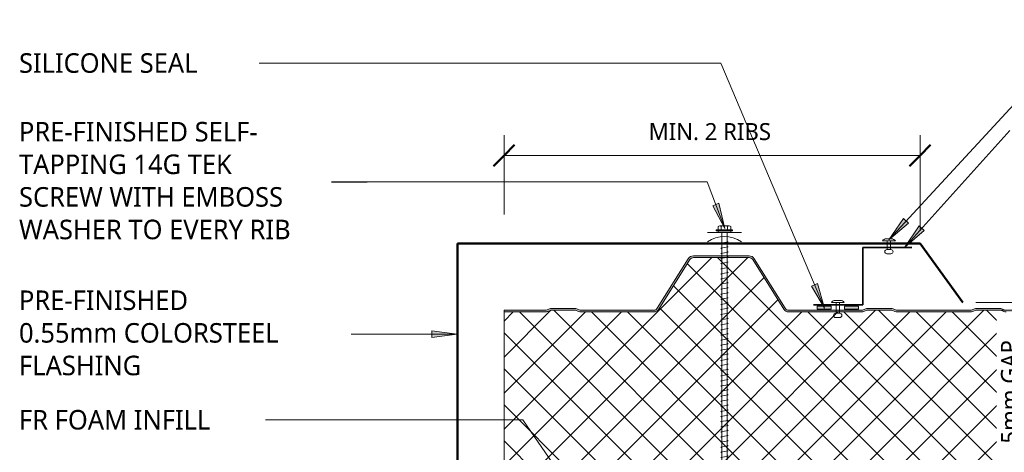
# Model space of a CAD drawing. Header units: millimetres. Extents: x -420 to 981, y 55 to 685.
# Tile 2 of 3: x -419 to 160, y 425 to 679. Entities that reach past the tile are written whole.
import ezdxf

# ---------------------------------------------------------------- set-up
doc = ezdxf.new("R2010")
doc.units = ezdxf.units.MM
for name, color, linetype, lineweight in [('A-ANNO-DIMS', 211, 'Continuous', 9), ('A-ANNO-DIMS-5', 211, 'Continuous', 9), ('A-DETL', 90, 'Continuous', 13), ('A-DETL-GENF', 92, 'Continuous', 13), ('A-DETL-THIN', 151, 'Continuous', 13), ('G-ANNO-TEXT', 231, 'Continuous', 9)]:
    doc.layers.add(name, color=color, linetype=linetype, lineweight=lineweight)
doc.styles.add('Yu Gothic', font='Yu Gothic.ttf', dxfattribs={"height": 11.5})
doc.styles.add('Yu Gothic_1', font='Yu Gothic.ttf', dxfattribs={"height": 10})
doc.dimstyles.new('Diagonal', dxfattribs={"dimscale": 304.8, "dimtxt": 11.609035, "dimasz": 0.04101, "dimexe": 0.03937, "dimexo": 0.024606, "dimgap": 0.024606, "dimtad": 1, "dimdec": 0, "dimzin": 0, "dimdsep": 46, "dimtxsty": 'Yu Gothic_1', "dimblk1": 'OBLIQUE', "dimblk2": 'OBLIQUE', "dimsah": 1, "dimcen": 0.09, "dimazin": 0, "dimtfac": 1, "dimtdec": 4, "dimtix": 1, "dimtmove": 0, "dimatfit": 3, "dimfxl": 1, "dimtvp": 1, "dimtfill": 1, "dimtolj": 1, "dimtzin": 0, "dimarcsym": 2})
doc.dimstyles.new('Diagonal_1', dxfattribs={"dimscale": 304.8, "dimtxt": 11.609035, "dimasz": 0.04101, "dimexe": 0.03937, "dimexo": 0.024606, "dimgap": 0.024606, "dimtad": 1, "dimdec": 0, "dimzin": 0, "dimdsep": 46, "dimtxsty": 'Yu Gothic_1', "dimblk1": 'OBLIQUE', "dimblk2": 'OBLIQUE', "dimsah": 1, "dimcen": 0.09, "dimazin": 0, "dimtfac": 1, "dimtdec": 4, "dimtix": 1, "dimtmove": 1, "dimatfit": 3, "dimfxl": 1, "dimtvp": 1, "dimtfill": 1, "dimtolj": 1, "dimtzin": 0, "dimarcsym": 2})

# ---------------------------------------------------------------- blocks, each defined once
blk = doc.blocks.new('Z Flashing - Z Flashing-4084589-06  BARGE CAPPING DETAIL5')
at = {"layer": 'A-DETL-GENF', "lineweight": 35}
for p, q in [((0, -33.68), (0, 0)), ((28.95, 0), (0, 0)), ((-28.95, -33.68), (0, -33.68))]:
    blk.add_line(p, q, dxfattribs=at)
blk = doc.blocks.new('Pop Rivets - Rivet-4631580-06  BARGE CAPPING DETAIL5')
at = {"layer": 'A-DETL-GENF'}
for p, q in [((3.77, 0), (-3.77, 0)), ((-1.5, 1.16), (1.5, 1.16)), ((-1, -5.18), (-1, 0)), ((1, -5.18), (1, 0)), ((1.17, -5.18), (-1.24, -5.18)), ((-1.24, -7.68), (1.17, -7.68))]:
    blk.add_line(p, q, dxfattribs=at)
for centre, radius, start, end in [((-1.5, -1.65), 2.8, 90, 144), ((1.5, -1.65), 2.8, 36, 90), ((-1.24, -6.43), 1.25, 90, 270), ((1.17, -6.43), 1.25, 270, 90)]:
    blk.add_arc(centre, radius, start, end, dxfattribs=at)
blk = doc.blocks.new('Pop Rivets - Rivet-4084514-06  BARGE CAPPING DETAIL5')
at = {"layer": 'A-DETL-GENF'}
for p, q in [((3.77, 0), (-3.77, 0)), ((-1.5, 1.16), (1.5, 1.16)), ((-1, -6.4), (-1, 0)), ((1, -6.4), (1, 0)), ((1.17, -6.4), (-1.24, -6.4)), ((-1.24, -8.9), (1.17, -8.9))]:
    blk.add_line(p, q, dxfattribs=at)
for centre, radius, start, end in [((-1.5, -1.65), 2.8, 90, 144), ((1.5, -1.65), 2.8, 36, 90), ((-1.24, -7.65), 1.25, 90, 270), ((1.17, -7.65), 1.25, 270, 90)]:
    blk.add_arc(centre, radius, start, end, dxfattribs=at)
blk = doc.blocks.new('Screw emboss washer 01 - Screw emboss washer 01-4799501-06  BARGE CAPPING DETAIL5')
at = {"layer": 'A-DETL-GENF'}
blk.add_hatch(color=256, dxfattribs=at).paths.add_polyline_path([(3.67, 3.59), (3.67, 4.59), (-3.67, 4.59), (-3.67, 3.59)])
for p, q in [((-3.67, 5.09), (-3.67, 7.07)), ((-2.76, 7.57), (2.76, 7.57)), ((-1.85, 5.09), (-1.85, 7.07)), ((1.85, 5.09), (1.85, 7.07)), ((3.67, 5.09), (3.67, 7.07)), ((0, 3.59), (-10, 3.59)), ((4.79, 5.09), (-4.79, 5.09)), ((-4.79, 5.09), (-4.79, 4.59)), ((-3.67, 4.59), (-4.79, 4.59)), ((3.67, 4.59), (-3.67, 4.59)), ((-3.67, 4.59), (-3.67, 3.59)), ((-3.67, 3.59), (3.67, 3.59)), ((-1.6, 3.59), (-1.6, -178.52)), ((0, 3.59), (10, 3.59)), ((1.6, -178.52), (1.6, 3.59)), ((4.79, 4.59), (3.67, 4.59)), ((3.67, 3.59), (3.67, 4.59)), ((4.79, 4.59), (4.79, 5.09)), ((2.17, -1.91), (-2.17, -2.67)), ((-2.17, -2.67), (-1.6, -3)), ((2.17, -4.91), (-2.17, -5.67)), ((-2.17, -5.67), (-1.6, -6)), ((1.6, -1.58), (2.17, -1.91)), ((1.6, -4.58), (2.17, -4.91)), ((2.17, -7.91), (-2.17, -8.67)), ((-2.17, -8.67), (-1.6, -9)), ((2.17, -10.91), (-2.17, -11.67)), ((1.6, -7.58), (2.17, -7.91)), ((1.6, -10.58), (2.17, -10.91)), ((-2.17, -11.67), (-1.6, -12)), ((2.17, -13.91), (-2.17, -14.67)), ((-2.17, -14.67), (-1.6, -15)), ((2.17, -16.91), (-2.17, -17.67)), ((1.6, -13.58), (2.17, -13.91)), ((1.6, -16.58), (2.17, -16.91)), ((-2.17, -17.67), (-1.6, -18)), ((2.17, -19.91), (-2.17, -20.67)), ((-2.17, -20.67), (-1.6, -21)), ((2.17, -22.91), (-2.17, -23.67)), ((1.6, -19.58), (2.17, -19.91)), ((1.6, -22.58), (2.17, -22.91)), ((-2.17, -23.67), (-1.6, -24)), ((2.17, -25.91), (-2.17, -26.67)), ((-2.17, -26.67), (-1.6, -27)), ((2.17, -28.91), (-2.17, -29.67)), ((1.6, -25.58), (2.17, -25.91)), ((1.6, -28.58), (2.17, -28.91)), ((-2.17, -29.67), (-1.6, -30)), ((2.17, -31.91), (-2.17, -32.67)), ((-2.17, -32.67), (-1.6, -33)), ((1.6, -31.58), (2.17, -31.91)), ((1.6, -34.58), (2.17, -34.91)), ((2.17, -34.91), (-2.17, -35.67)), ((-2.17, -35.67), (-1.6, -36)), ((2.17, -37.91), (-2.17, -38.67)), ((-2.17, -38.67), (-1.6, -39)), ((1.6, -37.58), (2.17, -37.91)), ((2.17, -40.91), (-2.17, -41.67)), ((-2.17, -41.67), (-1.6, -42)), ((2.17, -43.91), (-2.17, -44.67)), ((-2.17, -44.67), (-1.6, -45)), ((1.6, -40.58), (2.17, -40.91)), ((1.6, -43.58), (2.17, -43.91)), ((2.17, -46.91), (-2.17, -47.67)), ((-2.17, -47.67), (-1.6, -48)), ((2.17, -49.91), (-2.17, -50.67)), ((-2.17, -50.67), (-1.6, -51)), ((1.6, -46.58), (2.17, -46.91)), ((1.6, -49.58), (2.17, -49.91)), ((2.17, -52.91), (-2.17, -53.67)), ((-2.17, -53.67), (-1.6, -54)), ((2.17, -55.91), (-2.17, -56.67)), ((-2.17, -56.67), (-1.6, -57)), ((1.6, -52.58), (2.17, -52.91)), ((1.6, -55.58), (2.17, -55.91)), ((2.17, -58.91), (-2.17, -59.67)), ((-2.17, -59.67), (-1.6, -60)), ((2.17, -61.91), (-2.17, -62.67)), ((-2.17, -62.67), (-1.6, -63)), ((1.6, -58.58), (2.17, -58.91)), ((1.6, -61.58), (2.17, -61.91)), ((2.17, -64.91), (-2.17, -65.67)), ((-2.17, -65.67), (-1.6, -66)), ((2.17, -67.91), (-2.17, -68.67)), ((-2.17, -68.67), (-1.6, -69)), ((1.6, -64.58), (2.17, -64.91)), ((1.6, -67.58), (2.17, -67.91)), ((2.17, -70.91), (-2.17, -71.67)), ((-2.17, -71.67), (-1.6, -72)), ((2.17, -73.91), (-2.17, -74.67)), ((-2.17, -74.67), (-1.6, -75)), ((1.6, -70.58), (2.17, -70.91)), ((1.6, -73.58), (2.17, -73.91)), ((2.17, -76.91), (-2.17, -77.67)), ((-2.17, -77.67), (-1.6, -78)), ((2.17, -79.91), (-2.17, -80.67)), ((-2.17, -80.67), (-1.6, -81)), ((1.6, -76.58), (2.17, -76.91)), ((1.6, -79.58), (2.17, -79.91)), ((2.17, -82.91), (-2.17, -83.67)), ((-2.17, -83.67), (-1.6, -84)), ((2.17, -85.91), (-2.17, -86.67)), ((-2.17, -86.67), (-1.6, -87)), ((1.6, -82.58), (2.17, -82.91)), ((1.6, -85.58), (2.17, -85.91)), ((2.17, -88.91), (-2.17, -89.67)), ((-2.17, -89.67), (-1.6, -90)), ((2.17, -91.91), (-2.17, -92.67)), ((1.6, -88.58), (2.17, -88.91)), ((1.6, -91.58), (2.17, -91.91)), ((-2.17, -92.67), (-1.6, -93)), ((2.17, -94.91), (-2.17, -95.67)), ((-2.17, -95.67), (-1.6, -96)), ((2.17, -97.91), (-2.17, -98.67)), ((1.6, -94.58), (2.17, -94.91)), ((1.6, -97.58), (2.17, -97.91)), ((-2.17, -98.67), (-1.6, -99)), ((2.17, -100.91), (-2.17, -101.67)), ((-2.17, -101.67), (-1.6, -102)), ((2.17, -103.91), (-2.17, -104.67)), ((1.6, -100.58), (2.17, -100.91)), ((1.6, -103.58), (2.17, -103.91)), ((-2.17, -104.67), (-1.6, -105)), ((2.17, -106.91), (-2.17, -107.67)), ((-2.17, -107.67), (-1.6, -108)), ((2.17, -109.91), (-2.17, -110.67)), ((1.6, -106.58), (2.17, -106.91)), ((1.6, -109.58), (2.17, -109.91)), ((-2.17, -110.67), (-1.6, -111)), ((2.17, -112.91), (-2.17, -113.67)), ((-2.17, -113.67), (-1.6, -114)), ((1.6, -112.58), (2.17, -112.91)), ((1.6, -115.58), (2.17, -115.91)), ((2.17, -115.91), (-2.17, -116.67)), ((-2.17, -116.67), (-1.6, -117)), ((2.17, -118.91), (-2.17, -119.67)), ((-2.17, -119.67), (-1.6, -120)), ((1.6, -118.58), (2.17, -118.91)), ((1.6, -121.58), (2.17, -121.91)), ((2.17, -121.91), (-2.17, -122.67)), ((-2.17, -122.67), (-1.6, -123)), ((2.17, -124.91), (-2.17, -125.67)), ((-2.17, -125.67), (-1.6, -126)), ((1.6, -124.58), (2.17, -124.91)), ((2.17, -127.91), (-2.17, -128.67)), ((-2.17, -128.67), (-1.6, -129)), ((2.17, -130.91), (-2.17, -131.67)), ((-2.17, -131.67), (-1.6, -132)), ((1.6, -127.58), (2.17, -127.91)), ((1.6, -130.58), (2.17, -130.91)), ((2.17, -133.91), (-2.17, -134.67)), ((-2.17, -134.67), (-1.6, -135)), ((2.17, -136.91), (-2.17, -137.67)), ((-2.17, -137.67), (-1.6, -138)), ((1.6, -133.58), (2.17, -133.91)), ((1.6, -136.58), (2.17, -136.91)), ((2.17, -139.91), (-2.17, -140.67)), ((-2.17, -140.67), (-1.6, -141)), ((2.17, -142.91), (-2.17, -143.67)), ((-2.17, -143.67), (-1.6, -144)), ((1.6, -139.58), (2.17, -139.91)), ((1.6, -142.58), (2.17, -142.91)), ((2.17, -145.91), (-2.17, -146.67)), ((-2.17, -146.67), (-1.6, -147)), ((2.17, -148.91), (-2.17, -149.67)), ((-2.17, -149.67), (-1.6, -150)), ((1.6, -145.58), (2.17, -145.91)), ((1.6, -148.58), (2.17, -148.91)), ((2.17, -151.91), (-2.17, -152.67)), ((-2.17, -152.67), (-1.6, -153)), ((2.17, -154.91), (-2.17, -155.67)), ((-2.17, -155.67), (-1.6, -156)), ((1.6, -151.58), (2.17, -151.91)), ((1.6, -154.58), (2.17, -154.91)), ((2.17, -157.91), (-2.17, -158.67)), ((-2.17, -158.67), (-1.6, -159)), ((2.17, -160.91), (-2.17, -161.67)), ((-2.17, -161.67), (-1.6, -162)), ((1.6, -157.58), (2.17, -157.91)), ((1.6, -160.58), (2.17, -160.91)), ((2.17, -163.91), (-2.17, -164.67)), ((-2.17, -164.67), (-1.6, -165)), ((2.17, -166.91), (-2.17, -167.67)), ((-2.17, -167.67), (-1.6, -168)), ((1.6, -163.58), (2.17, -163.91)), ((1.6, -166.58), (2.17, -166.91)), ((2.17, -169.91), (-2.17, -170.67)), ((-2.17, -170.67), (-1.6, -171)), ((2.17, -172.91), (-2.17, -173.67)), ((-2.17, -173.67), (-1.6, -174)), ((1.6, -169.58), (2.17, -169.91)), ((1.6, -172.58), (2.17, -172.91)), ((2.17, -175.91), (-2.17, -176.67)), ((-2.17, -176.67), (-1.6, -177)), ((-1.6, -178.52), (0, -180.42)), ((0, -180.42), (1.6, -176.47)), ((1.6, -178.52), (0, -180.42)), ((1.6, -175.58), (2.17, -175.91))]:
    blk.add_line(p, q, dxfattribs=at)
for centre, radius, start, end in [((-2.76, 6.49), 1.08, 32.38007, 147.61993), ((0, 3.9), 3.67, 59.72736, 120.27264), ((2.76, 6.49), 1.08, 32.38007, 147.61993), ((0, -16.15), 17.4, 54.91533, 125.08467), ((0.08, -181.14), 3.11, 74.30592, 122.49751)]:
    blk.add_arc(centre, radius, start, end, dxfattribs=at)
blk = doc.blocks.new('DIMBLOCK1-06  BARGE CAPPING DETAIL5')
at = {"layer": 'A-ANNO-DIMS-5'}
for p, q in [((-134.48, 599.4), (-134.48, 611.4)), ((110.18, 599.4), (110.18, 611.4)), ((-134.48, 599.4), (110.18, 599.4)), ((-134.48, 599.4), (-134.48, 564.72)), ((110.18, 599.4), (110.18, 555.11))]:
    blk.add_line(p, q, dxfattribs=at)
at = {"layer": 'A-ANNO-DIMS-5', "lineweight": 50}
for p, q in [((-134.48, 599.4), (-128.23, 605.65)), ((110.18, 599.4), (116.43, 605.65)), ((-134.48, 599.4), (-140.73, 593.15)), ((110.18, 599.4), (103.93, 593.15))]:
    blk.add_line(p, q, dxfattribs=at)
at = {"layer": 'A-ANNO-DIMS-5', "color": 0, "insert": (-49.45, 618.43), "char_height": 10, "width": 89.5261, "attachment_point": 1, "line_spacing_factor": 1.024327, "style": 'Yu Gothic_1', "bg_fill": 3, "box_fill_scale": 1.25, "bg_fill_color": 256, "bg_fill_true_color": 13158600, "bg_fill_transparency": 0}
blk.add_mtext('MIN. 2 RIBS', dxfattribs=at)
blk = doc.blocks.new('_Oblique')
at = {"color": 0, "linetype": 'ByBlock', "lineweight": -2}
blk.add_line((-0.5, -0.5), (0.5, 0.5), dxfattribs=at)
blk = doc.blocks.new('DIMBLOCK2-06  BARGE CAPPING DETAIL5')
at = {"layer": 'A-ANNO-DIMS-5', "lineweight": 50}
for p, q in [((176.81, 512.85), (170.56, 519.1)), ((176.81, 508.32), (170.56, 514.57)), ((176.81, 512.85), (183.06, 506.6)), ((176.81, 508.32), (183.06, 502.07))]:
    blk.add_line(p, q, dxfattribs=at)
at = {"layer": 'A-ANNO-DIMS-5'}
for p, q in [((176.81, 512.85), (142.94, 512.85)), ((176.81, 512.85), (176.81, 508.32)), ((176.81, 512.85), (188.81, 512.85)), ((176.81, 508.32), (147.2, 508.32)), ((176.81, 508.32), (188.81, 508.32))]:
    blk.add_line(p, q, dxfattribs=at)
blk.add_ellipse((176.81, 491.15), major_axis=(0, 19.44), ratio=0.824934, start_param=0, end_param=1.570796, dxfattribs=at)
at = {"layer": 'A-ANNO-DIMS-5', "color": 0, "insert": (157.77, 429.86), "char_height": 10, "width": 73.5467, "attachment_point": 1, "rotation": 90, "line_spacing_factor": 1.024327, "style": 'Yu Gothic_1', "bg_fill": 3, "box_fill_scale": 1.25, "bg_fill_color": 256, "bg_fill_true_color": 13158600, "bg_fill_transparency": 0}
blk.add_mtext('5mm GAP', dxfattribs=at)

msp = doc.modelspace()

# ---------------------------------------------------------------- hatches: boundary and pattern name
at = {"layer": 'A-DETL-GENF'}
h = msp.add_hatch(color=10, dxfattribs=at)
h.paths.add_polyline_path([(681.4, 408.32), (681.4, 409.32), (-134.48, 409.32), (-134.48, 408.32), (16.14, 408.32), (20.83, 408.4), (20.87, 408.32), (346.86, 408.32)])
h.paths.add_polyline_path([(203.62, 507.32), (204.47, 507.43), (205.27, 507.75), (205.96, 508.26), (206.5, 508.92), (224.74, 538.1), (225.15, 538.61), (225.68, 539), (226.29, 539.24), (226.94, 539.32), (259.62, 539.32), (260.27, 539.24), (260.88, 539), (261.41, 538.61), (261.82, 538.1), (280.06, 508.92), (280.6, 508.26), (281.3, 507.75), (282.09, 507.43), (282.94, 507.32), (325.7, 507.32), (326.46, 507.4), (327.19, 507.61), (328.97, 508.32), (343.59, 508.32), (345.37, 507.61), (346.1, 507.4), (346.86, 507.32), (389.7, 507.32), (390.46, 507.4), (391.19, 507.61), (392.97, 508.32), (407.59, 508.32), (409.37, 507.61), (410.1, 507.4), (410.86, 507.32), (453.62, 507.32), (454.47, 507.43), (455.27, 507.75), (455.96, 508.26), (456.5, 508.92), (474.74, 538.1), (475.15, 538.61), (475.68, 539), (476.29, 539.24), (476.94, 539.32), (509.62, 539.32), (510.27, 539.24), (510.88, 539), (511.41, 538.61), (511.82, 538.1), (530.06, 508.92), (530.6, 508.26), (531.3, 507.75), (532.09, 507.43), (532.94, 507.32), (575.7, 507.32), (576.46, 507.4), (577.19, 507.61), (578.97, 508.32), (593.59, 508.32), (595.37, 507.61), (596.1, 507.4), (596.86, 507.32), (639.7, 507.32), (640.46, 507.4), (641.19, 507.61), (642.97, 508.32), (657.59, 508.32), (659.37, 507.61), (660.1, 507.4), (660.86, 507.32), (681.4, 507.32), (681.4, 508.32), (660.29, 508.38), (659.37, 508.69), (657.77, 509.27), (657.2, 509.32), (642.79, 509.27), (642.25, 509.11), (640.27, 508.38), (639.7, 508.32), (596.29, 508.38), (595.37, 508.69), (593.77, 509.27), (593.2, 509.32), (578.79, 509.27), (578.25, 509.11), (576.27, 508.38), (575.7, 508.32), (532.94, 508.32), (532.34, 508.4), (531.78, 508.62), (531.29, 508.98), (530.91, 509.45), (512.67, 538.63), (512.1, 539.33), (511.36, 539.87), (510.52, 540.21), (509.62, 540.32), (476.94, 540.32), (476.04, 540.21), (475.2, 539.87), (474.47, 539.33), (473.89, 538.63), (455.65, 509.45), (455.27, 508.98), (454.78, 508.62), (454.22, 508.4), (453.62, 508.32), (410.29, 508.38), (409.37, 508.69), (407.77, 509.27), (407.2, 509.32), (392.79, 509.27), (392.25, 509.11), (390.27, 508.38), (389.7, 508.32), (346.29, 508.38), (345.37, 508.69), (343.77, 509.27), (343.2, 509.32), (328.79, 509.27), (328.25, 509.11), (326.27, 508.38), (325.7, 508.32), (282.94, 508.32), (282.34, 508.4), (281.78, 508.62), (281.29, 508.98), (280.91, 509.45), (262.67, 538.63), (262.1, 539.33), (261.36, 539.87), (260.52, 540.21), (259.62, 540.32), (226.94, 540.32), (226.04, 540.21), (225.2, 539.87), (224.46, 539.32), (223.89, 538.63), (205.65, 509.45), (205.27, 508.98), (204.78, 508.62), (204.22, 508.4), (203.62, 508.32), (160.29, 508.38), (159.37, 508.69), (157.77, 509.27), (157.2, 509.32), (142.79, 509.27), (142.25, 509.11), (140.27, 508.38), (139.7, 508.32), (96.29, 508.38), (95.37, 508.69), (93.77, 509.27), (93.2, 509.32), (78.79, 509.27), (78.25, 509.11), (76.27, 508.38), (75.7, 508.32), (32.94, 508.32), (32.34, 508.4), (31.78, 508.62), (31.29, 508.98), (30.91, 509.45), (12.67, 538.63), (12.1, 539.33), (11.36, 539.87), (10.52, 540.21), (9.62, 540.32), (-23.06, 540.32), (-23.96, 540.21), (-24.8, 539.87), (-25.54, 539.32), (-26.11, 538.63), (-44.35, 509.45), (-44.73, 508.98), (-45.22, 508.62), (-45.78, 508.4), (-46.38, 508.32), (-89.71, 508.38), (-90.63, 508.69), (-92.23, 509.27), (-92.8, 509.32), (-107.21, 509.27), (-107.75, 509.11), (-109.73, 508.38), (-110.3, 508.32), (-134.48, 508.32), (-134.48, 507.32), (-110.3, 507.32), (-109.42, 507.43), (-108.81, 507.61), (-107.03, 508.32), (-92.41, 508.32), (-90.63, 507.61), (-89.9, 507.4), (-89.14, 507.32), (-46.38, 507.32), (-45.53, 507.43), (-44.73, 507.75), (-44.04, 508.26), (-43.5, 508.92), (-25.26, 538.1), (-24.85, 538.61), (-24.32, 539), (-23.71, 539.24), (-23.06, 539.32), (9.62, 539.32), (10.27, 539.24), (10.88, 539), (11.41, 538.61), (11.82, 538.1), (30.06, 508.92), (30.6, 508.26), (31.3, 507.75), (32.09, 507.43), (32.94, 507.32), (75.7, 507.32), (76.46, 507.4), (77.19, 507.61), (78.97, 508.32), (93.59, 508.32), (95.37, 507.61), (96.1, 507.4), (96.86, 507.32), (139.7, 507.32), (140.46, 507.4), (141.19, 507.61), (142.97, 508.32), (157.59, 508.32), (159.37, 507.61), (160.1, 507.4), (160.86, 507.32), (178.27, 507.32)])
h = msp.add_hatch(dxfattribs=at)
h.set_pattern_fill('FP_1', color=253, style=0, pattern_type=2)
h.set_pattern_definition([(45, (0, 0), (-10.6066, 10.6066), []), (135, (0, 0), (-10.6066, -10.6066), [])])
h.paths.add_polyline_path([(681.4, 409.32), (681.4, 507.32), (660.86, 507.32), (660.1, 507.4), (659.37, 507.61), (657.59, 508.32), (642.97, 508.32), (641.19, 507.61), (640.46, 507.4), (639.7, 507.32), (596.86, 507.32), (596.1, 507.4), (595.37, 507.61), (593.59, 508.32), (578.97, 508.32), (577.19, 507.61), (576.46, 507.4), (575.7, 507.32), (532.94, 507.32), (532.09, 507.43), (531.3, 507.75), (530.6, 508.26), (530.06, 508.92), (511.82, 538.1), (511.41, 538.61), (510.88, 539), (510.27, 539.24), (509.62, 539.32), (476.94, 539.32), (476.29, 539.24), (475.68, 539), (475.15, 538.61), (474.74, 538.1), (456.5, 508.92), (455.96, 508.26), (455.27, 507.75), (454.47, 507.43), (453.62, 507.32), (410.86, 507.32), (410.1, 507.4), (409.37, 507.61), (407.59, 508.32), (392.97, 508.32), (390.99, 507.55), (390.46, 507.4), (389.7, 507.32), (346.86, 507.32), (346.1, 507.4), (345.37, 507.61), (343.59, 508.32), (328.97, 508.32), (327.19, 507.61), (326.46, 507.4), (325.7, 507.32), (282.94, 507.32), (282.09, 507.43), (281.3, 507.75), (280.6, 508.26), (280.06, 508.92), (261.82, 538.1), (261.41, 538.61), (260.88, 539), (260.27, 539.24), (259.62, 539.32), (226.94, 539.32), (226.29, 539.24), (225.68, 539), (225.15, 538.61), (224.74, 538.1), (206.5, 508.92), (205.96, 508.26), (205.27, 507.75), (204.47, 507.43), (203.62, 507.32), (160.86, 507.32), (160.1, 507.4), (159.37, 507.61), (157.59, 508.32), (142.97, 508.32), (141.19, 507.61), (140.46, 507.4), (139.7, 507.32), (96.86, 507.32), (96.1, 507.4), (95.37, 507.61), (93.59, 508.32), (78.97, 508.32), (77.19, 507.61), (76.46, 507.4), (75.7, 507.32), (32.94, 507.32), (32.09, 507.43), (31.3, 507.75), (30.6, 508.26), (30.06, 508.92), (11.82, 538.1), (11.41, 538.61), (10.88, 539), (10.27, 539.24), (9.62, 539.32), (-23.06, 539.32), (-23.71, 539.24), (-24.32, 539), (-24.85, 538.61), (-25.26, 538.1), (-43.5, 508.92), (-44.04, 508.26), (-44.73, 507.75), (-45.53, 507.43), (-46.38, 507.32), (-89.14, 507.32), (-89.9, 507.4), (-90.63, 507.61), (-92.41, 508.32), (-107.03, 508.32), (-108.81, 507.61), (-109.54, 507.4), (-110.3, 507.32), (-134.48, 507.32), (-134.48, 409.32), (220.81, 409.32)])
for points in [[(57.89, 508.98), (57.89, 510.63), (49.65, 510.63), (49.65, 508.98), (50.64, 508.98)], [(73.96, 508.98), (73.96, 510.63), (65.73, 510.63), (65.73, 508.98)]]:
    msp.add_hatch(color=9, dxfattribs=at).paths.add_polyline_path(points)
at = {"layer": 'G-ANNO-TEXT'}
for points in [[(101.18, 545.45), (112.7, 555.26), (109.76, 557.91)], [(53.93, 509.47), (49.91, 524.05), (46.28, 522.52)], [(-161.99, 494.22), (-176.99, 496.2), (-176.99, 492.25)]]:
    msp.add_hatch(color=7, dxfattribs=at).paths.add_polyline_path(points)

# ---------------------------------------------------------------- linework, layer by layer
at = {"layer": 'A-DETL', "lineweight": 50}
for p, q in [((-161.76, 547.61), (110.18, 547.61)), ((-161.76, 547.61), (-161.76, 293.61)), ((110.18, 547.61), (135.44, 512.85))]:
    msp.add_line(p, q, dxfattribs=at)
at = {"layer": 'A-DETL'}
for p, q in [((-26.11, 538.63), (-44.35, 509.45)), ((9.62, 540.32), (-23.06, 540.32)), ((9.62, 539.32), (-23.06, 539.32)), ((30.91, 509.45), (12.67, 538.63)), ((-25.26, 538.1), (-43.5, 508.92)), ((30.06, 508.92), (11.82, 538.1)), ((-110.3, 508.32), (-134.48, 508.32)), ((-134.48, 508.32), (-134.48, 507.32)), ((-110.3, 507.32), (-134.48, 507.32)), ((-134.48, 507.32), (-134.48, 409.32)), ((-107.75, 509.11), (-109.18, 508.54)), ((-107.03, 508.32), (-108.81, 507.61)), ((-92.41, 508.32), (-107.03, 508.32)), ((-92.8, 509.32), (-106.64, 509.32)), ((-90.63, 507.61), (-92.41, 508.32)), ((-90.25, 508.54), (-91.68, 509.11)), ((-46.38, 508.32), (-89.14, 508.32)), ((-46.38, 507.32), (-89.14, 507.32)), ((75.7, 508.32), (32.94, 508.32)), ((75.7, 507.32), (32.94, 507.32)), ((78.25, 509.11), (76.82, 508.54)), ((78.97, 508.32), (77.19, 507.61)), ((93.59, 508.32), (78.97, 508.32)), ((93.2, 509.32), (79.36, 509.32)), ((95.37, 507.61), (93.59, 508.32)), ((95.75, 508.54), (94.32, 509.11)), ((139.7, 508.32), (96.86, 508.32)), ((139.7, 507.32), (96.86, 507.32)), ((142.25, 509.11), (140.82, 508.54)), ((142.97, 508.32), (141.19, 507.61)), ((157.59, 508.32), (142.97, 508.32)), ((157.2, 509.32), (143.36, 509.32)), ((159.37, 507.61), (157.59, 508.32)), ((159.75, 508.54), (158.32, 509.11))]:
    msp.add_line(p, q, dxfattribs=at)
for centre, radius, start, end in [((-23.06, 536.72), 3.6, 90, 147.99462), ((-23.06, 536.72), 2.6, 90, 147.99462), ((9.62, 536.72), 3.6, 32.00538, 90), ((9.62, 536.72), 2.6, 32.00538, 90), ((-110.3, 511.32), 3, 270, 291.80141), ((-110.3, 511.32), 4, 270, 291.80141), ((-106.64, 506.32), 3, 90, 111.80141), ((-92.8, 506.32), 3, 68.19859, 90), ((-89.14, 511.32), 4, 248.19859, 270), ((-89.14, 511.32), 3, 248.19859, 270), ((-46.38, 510.72), 2.4, 270, 327.99462), ((-46.38, 510.72), 3.4, 270, 327.99462), ((32.94, 510.72), 3.4, 212.00538, 270), ((32.94, 510.72), 2.4, 212.00538, 270), ((75.7, 511.32), 3, 270, 291.80141), ((75.7, 511.32), 4, 270, 291.80141), ((79.36, 506.32), 3, 90, 111.80141), ((93.2, 506.32), 3, 68.19859, 90), ((96.86, 511.32), 4, 248.19859, 270), ((96.86, 511.32), 3, 248.19859, 270), ((139.7, 511.32), 3, 270, 291.80141), ((139.7, 511.32), 4, 270, 291.80141), ((143.36, 506.32), 3, 90, 111.80141), ((157.2, 506.32), 3, 68.19859, 90), ((160.86, 511.32), 4, 248.19859, 270)]:
    msp.add_arc(centre, radius, start, end, dxfattribs=at)
at = {"layer": 'A-DETL-THIN'}
for p, q in [((57.89, 510.63), (49.65, 510.63)), ((49.65, 510.63), (49.65, 508.98)), ((57.89, 508.98), (57.89, 510.63)), ((65.73, 510.63), (65.73, 508.98)), ((73.96, 510.63), (65.73, 510.63)), ((73.96, 508.98), (73.96, 510.63)), ((49.65, 508.98), (57.89, 508.98)), ((65.73, 508.98), (73.96, 508.98))]:
    msp.add_line(p, q, dxfattribs=at)
at = {"layer": 'G-ANNO-TEXT', "color": 7}
for p, q in [((-295.12, 653.78), (-295.47, 653.78)), ((-7, 653.78), (-295.12, 653.78)), ((101.18, 545.45), (163.04, 613.98)), ((109.76, 557.91), (101.18, 545.45)), ((112.7, 555.26), (109.76, 557.91)), ((101.18, 545.45), (112.7, 555.26)), ((49.91, 524.05), (46.28, 522.52)), ((46.28, 522.52), (53.93, 509.47)), ((53.93, 509.47), (49.91, 524.05)), ((-161.99, 494.22), (-250.89, 494.22)), ((-161.99, 494.22), (-176.99, 496.2)), ((-176.99, 496.2), (-176.99, 492.25)), ((-176.99, 492.25), (-161.99, 494.22)), ((-292.17, 443.88), (-292.5, 443.88)), ((-123.41, 443.88), (-292.17, 443.88)), ((-97.48, 406.12), (-123.41, 443.88))]:
    msp.add_line(p, q, dxfattribs=at)

# ---------------------------------------------------------------- block references
at = {"layer": 'A-DETL-GENF'}
for name, p in [('Screw emboss washer 01 - Screw emboss washer 01-4799501-06  BARGE CAPPING DETAIL5', (-4.84, 550.44)), ('Pop Rivets - Rivet-4631580-06  BARGE CAPPING DETAIL5', (91.9, 549.19)), ('Pop Rivets - Rivet-4084514-06  BARGE CAPPING DETAIL5', (61.81, 512.93))]:
    msp.add_blockref(name, p, dxfattribs=at)
at = {"layer": 'A-DETL-GENF', "lineweight": 35}
msp.add_blockref('Z Flashing - Z Flashing-4084589-06  BARGE CAPPING DETAIL5', (76.5, 545.14), dxfattribs=at)

# ---------------------------------------------------------------- texts
at = {"layer": 'G-ANNO-TEXT', "color": 7, "char_height": 11.5, "attachment_point": 1, "style": 'Yu Gothic', "bg_fill": 3, "box_fill_scale": 1.25, "bg_fill_color": 256, "bg_fill_true_color": 13158600, "bg_fill_transparency": 0}
for s, insert, width in [('SILICONE SEAL ', (-419.73, 659.53), 138.2911), ('PRE-FINISHED SELF-', (-419.73, 619.13), 185.1898), ('TAPPING 14G TEK ', (-419.73, 599.95), 162.7426), ('SCREW WITH EMBOSS ', (-419.73, 580.77), 202.0252), ('WASHER TO EVERY RIB', (-419.73, 561.59), 204.0295), ('PRE-FINISHED ', (-419.73, 519.95), 133.0801), ('0.55mm COLORSTEEL ', (-419.73, 500.76), 192.405), ('FLASHING ', (-419.73, 481.58), 95.4008), ('FR FOAM INFILL', (-419.73, 449.63), 141.8987)]:
    msp.add_mtext(s, dxfattribs=dict(at, insert=insert, width=width))

# ---------------------------------------------------------------- next in the draw order: dimensions: what is measured, and where the dimension line sits
at = {"layer": 'A-ANNO-DIMS'}
dim = msp.add_linear_dim(base=(110.18, 599.4), p1=(-134.48, 557.22), p2=(110.18, 547.61), text='MIN. 2 RIBS', dimstyle='Diagonal', override={"dimpost": '<>', "dimfxl": 244.852392}, dxfattribs=at)
dim.commit()
dim.dimension.update_dxf_attribs({"geometry": 'DIMBLOCK1-06  BARGE CAPPING DETAIL5', "text_midpoint": (-12.15, 611.94)})
dim = msp.add_linear_dim(base=(176.81, 508.32), p1=(135.44, 512.85), p2=(139.7, 508.32), angle=90, text='5mm GAP', dimstyle='Diagonal_1', override={"dimpost": '<>', "dimfxl": 6.217665}, dxfattribs=at)
dim.commit()
dim.dimension.update_dxf_attribs({"geometry": 'DIMBLOCK2-06  BARGE CAPPING DETAIL5', "text_midpoint": (164.44, 466.63), "dimtype": 160, "text_rotation": 90})

# ---------------------------------------------------------------- next in the draw order: hatches: boundary and pattern name
at = {"layer": 'G-ANNO-TEXT'}
for points in [[(-4.53, 556.51), (-8.07, 571.22), (-11.75, 569.8)], [(91.77, 549.84), (103.4, 559.52), (100.5, 562.2)]]:
    msp.add_hatch(color=7, dxfattribs=at).paths.add_polyline_path(points)

# ---------------------------------------------------------------- next in the draw order: linework, layer by layer
at = {"layer": 'G-ANNO-TEXT', "color": 7}
for p, q in [((91.77, 549.84), (211.35, 679.27)), ((53.93, 509.47), (-7, 653.78)), ((-15.02, 583.81), (-235.93, 583.81)), ((-4.53, 556.51), (-15.02, 583.81)), ((-8.07, 571.22), (-11.75, 569.8)), ((-11.75, 569.8), (-4.53, 556.51)), ((-4.53, 556.51), (-8.07, 571.22)), ((100.5, 562.2), (91.77, 549.84)), ((103.4, 559.52), (100.5, 562.2)), ((91.77, 549.84), (103.4, 559.52))]:
    msp.add_line(p, q, dxfattribs=at)

doc.saveas('drawing.dxf')
